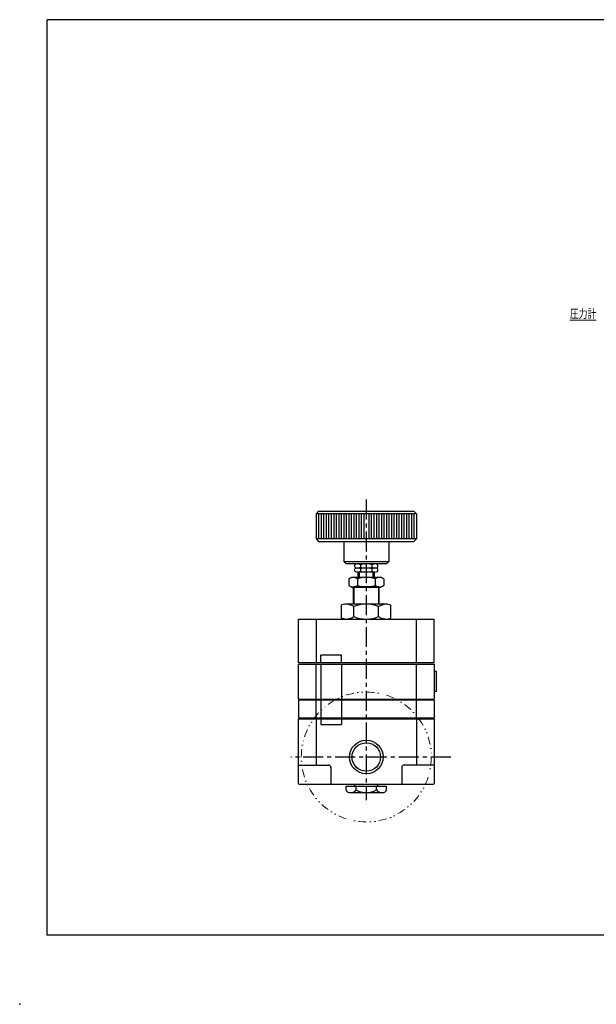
# Model space of a CAD drawing. Header units: millimetres. Extents: x -291 to 292, y -196 to 197.
# Tile 1 of 2: x -291 to -62, y -196 to 197. Entities that reach past the tile are written whole.
import ezdxf
from ezdxf.enums import TextEntityAlignment as Align

# ---------------------------------------------------------------- set-up
doc = ezdxf.new("R2010")
doc.units = ezdxf.units.MM
doc.header["$LTSCALE"] = 0.25
doc.header["$PDSIZE"] = 1
doc.linetypes.add('CENTER', pattern=[50.8, 31.75, -6.35, 6.35, -6.35])
doc.linetypes.add('DIVIDE', pattern=[31.75, 12.7, -6.35, 0, -6.35, 0, -6.35])
doc.layers.add('Layer0002', color=7, linetype='Continuous')
doc.styles.add('dcStyle0', font='txt.shx', dxfattribs={"width": 0.755952, "bigfont": 'bigfont'})

msp = doc.modelspace()

# ---------------------------------------------------------------- linework, layer by layer
at = {"color": 4, "linetype": 'Continuous', "lineweight": 13}
msp.add_line((-61.52, 76.69), (-72.02, 76.69), dxfattribs=at)
at = {"color": 4, "linetype": 'CENTER', "lineweight": 25}
for p, q in [((-153.15, 5.19), (-153.15, -114.58)), ((-119.51, -97.42), (-183.18, -97.42))]:
    msp.add_line(p, q, dxfattribs=at)
at = {"color": 4, "linetype": 'Continuous', "lineweight": 25}
for p, q in [((-172.15, 0.54), (-173.15, -0.46)), ((-172.15, 0.54), (-134.15, 0.54)), ((-134.15, 0.54), (-133.15, -0.46)), ((-173.15, -0.46), (-173.15, -10.46)), ((-133.15, -0.46), (-173.15, -0.46)), ((-172.15, -0.46), (-172.15, -10.46)), ((-171.15, -0.46), (-171.15, -10.46)), ((-170.15, -0.46), (-170.15, -10.46)), ((-169.15, -0.46), (-169.15, -10.46)), ((-168.15, -0.46), (-168.15, -10.46)), ((-167.15, -0.46), (-167.15, -10.46)), ((-166.15, -0.46), (-166.15, -10.46)), ((-165.15, -0.46), (-165.15, -10.46)), ((-164.15, -0.46), (-164.15, -10.46)), ((-163.15, -0.46), (-163.15, -10.46)), ((-162.15, -0.46), (-162.15, -10.46)), ((-161.15, -0.46), (-161.15, -10.46)), ((-160.15, -0.46), (-160.15, -10.46)), ((-159.15, -0.46), (-159.15, -10.46)), ((-158.15, -0.46), (-158.15, -10.46)), ((-157.15, -0.46), (-157.15, -10.46)), ((-156.15, -0.46), (-156.15, -10.46)), ((-155.15, -0.46), (-155.15, -10.46)), ((-154.15, -0.46), (-154.15, -10.46)), ((-152.15, -0.46), (-152.15, -10.46)), ((-151.15, -0.46), (-151.15, -10.46)), ((-150.15, -0.46), (-150.15, -10.46)), ((-149.15, -0.46), (-149.15, -10.46)), ((-148.15, -0.46), (-148.15, -10.46)), ((-147.15, -0.46), (-147.15, -10.46)), ((-146.15, -0.46), (-146.15, -10.46)), ((-145.15, -0.46), (-145.15, -10.46)), ((-144.15, -0.46), (-144.15, -10.46)), ((-143.15, -0.46), (-143.15, -10.46)), ((-142.15, -0.46), (-142.15, -10.46)), ((-141.15, -0.46), (-141.15, -10.46)), ((-140.15, -0.46), (-140.15, -10.46)), ((-139.15, -0.46), (-139.15, -10.46)), ((-138.15, -0.46), (-138.15, -10.46)), ((-137.15, -0.46), (-137.15, -10.46)), ((-136.15, -0.46), (-136.15, -10.46)), ((-135.15, -0.46), (-135.15, -10.46)), ((-134.15, -0.46), (-134.15, -10.46)), ((-133.15, -0.46), (-133.15, -10.46)), ((-173.15, -10.46), (-172.15, -11.46)), ((-133.15, -10.46), (-173.15, -10.46)), ((-172.15, -11.46), (-134.15, -11.46)), ((-162.15, -11.46), (-162.15, -19.46)), ((-144.15, -11.46), (-144.15, -19.46)), ((-133.15, -10.46), (-134.15, -11.46)), ((-161.15, -20.46), (-162.15, -19.46)), ((-162.15, -19.46), (-144.15, -19.46)), ((-145.15, -20.46), (-144.15, -19.46)), ((-145.15, -20.46), (-161.15, -20.46)), ((-157.77, -21.77), (-157.77, -20.77)), ((-157.77, -23.39), (-157.77, -22.39)), ((-149.69, -20.46), (-156.62, -20.46)), ((-149.69, -22.08), (-156.62, -22.08)), ((-149.69, -22.08), (-156.62, -22.08)), ((-155.46, -20.77), (-155.46, -21.77)), ((-155.46, -22.39), (-155.46, -23.39)), ((-150.84, -21.77), (-150.84, -20.77)), ((-150.84, -23.39), (-150.84, -22.39)), ((-148.53, -21.77), (-148.53, -20.77)), ((-148.53, -23.39), (-148.53, -22.39)), ((-160.15, -26.4), (-158.98, -25.72)), ((-160.15, -26.4), (-160.15, -29.05)), ((-158.98, -25.72), (-147.32, -25.72)), ((-156.65, -26.4), (-156.65, -29.05)), ((-149.69, -23.7), (-156.62, -23.7)), ((-156.4, -25.72), (-156.4, -23.7)), ((-155.9, -25.72), (-155.9, -23.7)), ((-150.4, -25.72), (-150.4, -23.7)), ((-149.9, -25.72), (-149.9, -23.7)), ((-149.65, -26.4), (-149.65, -29.05)), ((-146.15, -26.4), (-147.32, -25.72)), ((-146.15, -26.4), (-146.15, -29.05)), ((-160.15, -29.05), (-158.98, -29.72)), ((-158.98, -29.72), (-147.32, -29.72)), ((-158.3, -36.46), (-158.3, -29.72)), ((-148.28, -29.59), (-158.02, -29.59)), ((-158.02, -36.46), (-158.02, -29.72)), ((-148.28, -29.72), (-148.28, -36.46)), ((-148.01, -36.46), (-148.01, -29.72)), ((-146.15, -29.05), (-147.32, -29.72)), ((-161.65, -36.46), (-162.97, -36.81)), ((-162.97, -42.11), (-162.97, -36.81)), ((-144.65, -36.46), (-161.65, -36.46)), ((-158.06, -41.46), (-158.06, -37.46)), ((-148.24, -41.46), (-148.24, -37.46)), ((-144.65, -36.46), (-143.34, -36.81)), ((-143.34, -42.11), (-143.34, -36.81)), ((-180.15, -59.86), (-180.15, -42.46)), ((-180.15, -42.46), (-126.15, -42.46)), ((-173.15, -42.46), (-173.15, -59.86)), ((-161.65, -42.46), (-162.97, -42.11)), ((-161.65, -42.46), (-144.65, -42.46)), ((-144.65, -42.46), (-143.34, -42.11)), ((-133.15, -59.86), (-133.15, -42.46)), ((-126.15, -59.86), (-126.15, -42.46)), ((-162.99, -56.86), (-171.31, -56.86)), ((-171.31, -59.86), (-171.31, -56.86)), ((-162.99, -59.86), (-162.99, -56.86)), ((-126.15, -59.86), (-180.15, -59.86)), ((-180.15, -74.36), (-180.15, -60.36)), ((-180.15, -60.36), (-126.15, -60.36)), ((-173.15, -74.36), (-173.15, -60.36)), ((-171.31, -60.36), (-171.31, -74.36)), ((-162.99, -60.36), (-162.99, -74.36)), ((-133.15, -74.36), (-133.15, -60.36)), ((-126.15, -60.36), (-126.15, -74.36)), ((-125.15, -63.36), (-126.15, -63.36)), ((-125.15, -71.36), (-125.15, -63.36)), ((-180.15, -74.36), (-126.15, -74.36)), ((-179.65, -74.36), (-179.65, -74.74)), ((-126.65, -74.36), (-126.65, -74.74)), ((-125.15, -71.36), (-126.15, -71.36)), ((-180.15, -74.74), (-180.15, -81.84)), ((-126.15, -74.74), (-180.15, -74.74)), ((-173.15, -81.84), (-173.15, -74.74)), ((-171.31, -74.74), (-171.31, -81.84)), ((-162.99, -74.74), (-162.99, -81.84)), ((-133.15, -81.84), (-133.15, -74.74)), ((-126.15, -74.74), (-126.15, -81.84)), ((-180.15, -81.84), (-126.15, -81.84)), ((-180.15, -107.92), (-180.15, -82.22)), ((-180.15, -82.22), (-126.15, -82.22)), ((-179.65, -81.84), (-179.65, -82.22)), ((-173.15, -82.22), (-173.15, -100.62)), ((-171.31, -82.22), (-171.31, -84.45)), ((-162.99, -82.22), (-162.99, -84.45)), ((-133.15, -82.22), (-133.15, -100.62)), ((-126.65, -81.84), (-126.65, -82.22)), ((-126.15, -82.22), (-126.15, -107.92)), ((-171.31, -84.45), (-162.99, -84.45)), ((-180.15, -100.62), (-168.27, -100.62)), ((-167.27, -101.62), (-167.27, -108.42)), ((-139.03, -101.62), (-139.03, -108.42)), ((-126.15, -100.62), (-138.03, -100.62)), ((-126.65, -108.42), (-179.65, -108.42)), ((-161.23, -109.07), (-145.07, -109.07)), ((-161.23, -110.57), (-161.23, -109.07)), ((-158.05, -109.07), (-157.4, -108.42)), ((-157.19, -110.57), (-157.19, -109.07)), ((-149.11, -110.57), (-149.11, -109.07)), ((-148.25, -109.07), (-148.9, -108.42)), ((-145.07, -110.57), (-145.07, -109.07)), ((-160.15, -111.57), (-146.15, -111.57))]:
    msp.add_line(p, q, dxfattribs=at)
at = {"color": 4, "linetype": 'DIVIDE', "lineweight": 13}
msp.add_circle((-153.15, -97.42), 25.9, dxfattribs=at)
at = {"color": 4, "linetype": 'Continuous', "lineweight": 25}
for radius in [6.72, 5.69]:
    msp.add_circle((-153.15, -97.42), radius, dxfattribs=at)
for centre, radius, start, end in [((-156.62, -22.77), 2.31, 60, 120), ((-156.62, -19.77), 2.31, 240, 300), ((-156.62, -24.39), 2.31, 60, 120), ((-156.62, -21.39), 2.31, 240, 300), ((-153.15, -29.23), 8.77, 74.7385, 105.2615), ((-153.15, -13.3), 8.77, 254.7385, 285.2615), ((-153.15, -30.85), 8.77, 74.7385, 105.2615), ((-153.15, -14.92), 8.77, 254.7385, 285.2615), ((-149.69, -22.77), 2.31, 60, 120), ((-149.69, -19.77), 2.31, 240, 300), ((-149.69, -24.39), 2.31, 60, 120), ((-149.69, -21.39), 2.31, 240, 300), ((-158.4, -28.95), 3.1, 55.6111, 124.3889), ((-153.15, -37.44), 11.58, 72.4111, 107.5889), ((-147.9, -28.95), 3.1, 55.6111, 124.3889), ((-158.4, -26.49), 3.1, 235.6111, 304.3889), ((-153.15, -18.01), 11.58, 252.4111, 287.5889), ((-147.9, -26.49), 3.1, 235.6111, 304.3889), ((-161.84, -44.09), 7.63, 60.2987, 88.5915), ((-153.15, -49), 12.54, 66.965, 113.035), ((-144.46, -44.09), 7.63, 91.4085, 119.7013), ((-161.84, -34.83), 7.63, 271.4085, 299.7013), ((-153.15, -29.92), 12.54, 246.965, 293.035), ((-144.46, -34.83), 7.63, 240.2987, 268.5915), ((-168.27, -101.62), 1, 0, 90), ((-138.03, -101.62), 1, 90, 180), ((-179.65, -107.92), 0.5, 180, 270), ((-126.65, -107.92), 0.5, 270, 0), ((-159.07, -109.31), 2.5, 210.1623, 244.3963), ((-159.37, -108.7), 2.87, 270, 319.4754), ((-153.15, -102.9), 8.67, 242.2042, 297.7958), ((-146.93, -108.7), 2.87, 220.5246, 270), ((-147.23, -109.31), 2.5, 295.6037, 329.8377)]:
    msp.add_arc(centre, radius, start, end, dxfattribs=at)
at = {"color": 4, "linetype": 'Continuous'}
msp.add_point((-153.15, -97.42), dxfattribs=at)
at = {"color": 5, "linetype": 'Continuous'}
msp.add_point((-291.25, -196), dxfattribs=at)
at = {"layer": 'Layer0002', "color": 5, "linetype": 'Continuous', "lineweight": 25}
for p, q in [((285.75, 196.5), (-280.25, 196.5)), ((-280.25, -168.5), (-280.25, 196.5)), ((291.75, -168.5), (-280.25, -168.5))]:
    msp.add_line(p, q, dxfattribs=at)

# ---------------------------------------------------------------- texts
at = {"color": 4, "style": 'dcStyle0', "width": 0.833333}
msp.add_text('圧力計', height=3.5, dxfattribs=at).set_placement((-72.02, 77.19), (-61.52, 77.19), align=Align.FIT)

doc.saveas('drawing.dxf')
